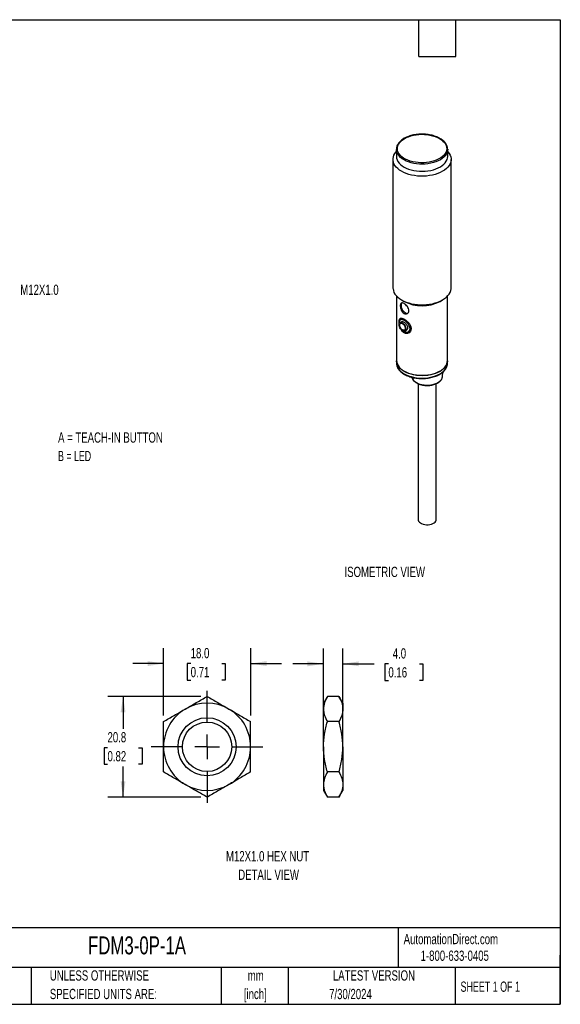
# Model space of a CAD drawing. Header units: millimetres. Extents: x 6 to 273, y 6 to 210.
# Tile 2 of 2: x 161 to 273, y 6 to 210. Entities that reach past the tile are written whole.
import ezdxf

# ---------------------------------------------------------------- set-up
doc = ezdxf.new("R2010")
doc.units = ezdxf.units.MM
doc.linetypes.add('CENTERX2', pattern=[20.32, 12.7, -2.54, 2.54, -2.54])
doc.layers.add('CENTER', color=40, linetype='CENTERX2')
doc.layers.add('DIMENSIONS', color=140, linetype='Continuous', lineweight=25)
doc.layers.add('TEXT', color=140, linetype='Continuous', lineweight=25)
doc.styles.add('SLDTEXTSTYLE0', font='TXT', dxfattribs={"width": 0.7})
doc.styles.add('SLDTEXTSTYLE1', font='TXT', dxfattribs={"width": 0.65})
doc.styles.add('SLDTEXTSTYLE2', font='TXT', dxfattribs={"width": 0.642857})
doc.dimstyles.new('SLDDIMSTYLE0', dxfattribs={"dimtxt": 2.158008, "dimasz": 3.302, "dimexe": 0, "dimexo": 0.0625, "dimgap": 0.539502, "dimtad": 0, "dimtih": 1, "dimtoh": 1, "dimrnd": 1e-09, "dimzin": 12, "dimdsep": 46, "dimtxsty": 'SLDTEXTSTYLE0', "dimsah": 1, "dimcen": 0.09, "dimadec": 0, "dimazin": 3, "dimtfac": 1, "dimtofl": 0, "dimtmove": 0, "dimatfit": 3, "dimfxl": 0, "dimfrac": 2, "dimtolj": 1, "dimtzin": 12, "dimarcsym": 0})
doc.dimstyles.new('SLDDIMSTYLE1', dxfattribs={"dimtxt": 2.158008, "dimasz": 3.302, "dimexe": 0, "dimexo": 0.0625, "dimgap": 0.539502, "dimtad": 0, "dimtih": 1, "dimtoh": 1, "dimrnd": 1e-09, "dimzin": 4, "dimdsep": 46, "dimtxsty": 'SLDTEXTSTYLE0', "dimsah": 1, "dimcen": 0.09, "dimadec": 0, "dimazin": 1, "dimtfac": 1, "dimtmove": 0, "dimatfit": 0, "dimfxl": 0, "dimfrac": 2, "dimtolj": 1, "dimtzin": 12, "dimarcsym": 0})

# ---------------------------------------------------------------- blocks, each defined once
blk = doc.blocks.new('_D_8')
at = {"layer": 'DIMENSIONS'}
for p, q in [((198.82, 69.89), (179.56, 69.89)), ((182.73, 69.89), (182.73, 63.23)), ((179.52, 59.31), (178.8, 59.31)), ((178.8, 59.31), (178.8, 55.88)), ((185.94, 59.31), (186.66, 59.31)), ((186.66, 59.31), (186.66, 55.88)), ((178.8, 55.88), (179.52, 55.88)), ((182.73, 49.1), (182.73, 55.4)), ((186.66, 55.88), (185.94, 55.88)), ((198.82, 49.1), (179.56, 49.1))]:
    blk.add_line(p, q, dxfattribs=at)
for points in [[(182.73, 69.89), (182.22, 66.59), (183.24, 66.59)], [(182.73, 49.1), (183.24, 52.4), (182.22, 52.4)]]:
    blk.add_solid(points, dxfattribs=at)
at = {"layer": 'DIMENSIONS', "char_height": 2.117, "attachment_point": 1, "style": 'SLDTEXTSTYLE0'}
for s, insert in [('20.8', (179.52, 62.53)), ('0.82', (179.52, 58.61))]:
    blk.add_mtext(s, dxfattribs=dict(at, insert=insert))
blk = doc.blocks.new('_D_9')
at = {"layer": 'DIMENSIONS'}
for p, q in [((191.09, 65.96), (191.09, 79.85)), ((209.09, 65.96), (209.09, 79.85)), ((191.09, 76.67), (184.74, 76.67)), ((196.7, 76.67), (195.98, 76.67)), ((195.98, 76.67), (195.98, 73.24)), ((203.11, 76.67), (203.84, 76.67)), ((203.84, 76.67), (203.84, 73.24)), ((209.09, 76.67), (215.44, 76.67)), ((195.98, 73.24), (196.7, 73.24)), ((203.84, 73.24), (203.11, 73.24))]:
    blk.add_line(p, q, dxfattribs=at)
for points in [[(191.09, 76.67), (187.79, 77.18), (187.79, 76.16)], [(209.09, 76.67), (212.39, 76.16), (212.39, 77.18)]]:
    blk.add_solid(points, dxfattribs=at)
at = {"layer": 'DIMENSIONS', "char_height": 2.117, "attachment_point": 1, "style": 'SLDTEXTSTYLE0'}
for s, insert in [('18.0', (196.7, 79.88)), ('0.71', (196.7, 75.97))]:
    blk.add_mtext(s, dxfattribs=dict(at, insert=insert))
blk = doc.blocks.new('SW_CENTERMARKSYMBOL_3')
at = {"layer": 'CENTER', "color": 0}
for p, q in [((0, 5.08), (0, 11.54)), ((0, 0), (0, 2.54)), ((-5.08, 0), (-11.54, 0)), ((0, 0), (-2.54, 0)), ((0, 0), (0, -2.54)), ((0, 0), (2.54, 0)), ((5.08, 0), (11.54, 0)), ((0, -5.08), (0, -11.54))]:
    blk.add_line(p, q, dxfattribs=at)
blk = doc.blocks.new('_D_10')
at = {"layer": 'DIMENSIONS'}
for p, q in [((224.12, 60.76), (224.12, 79.79)), ((228.12, 60.76), (228.12, 79.79)), ((224.12, 76.62), (217.77, 76.62)), ((228.12, 76.62), (234.61, 76.62)), ((237.54, 76.62), (236.81, 76.62)), ((236.81, 76.62), (236.81, 73.19)), ((243.95, 76.62), (244.68, 76.62)), ((244.68, 76.62), (244.68, 73.19)), ((236.81, 73.19), (237.54, 73.19)), ((244.68, 73.19), (243.95, 73.19))]:
    blk.add_line(p, q, dxfattribs=at)
for points in [[(224.12, 76.62), (220.82, 77.12), (220.82, 76.11)], [(228.12, 76.62), (231.43, 76.11), (231.43, 77.12)]]:
    blk.add_solid(points, dxfattribs=at)
at = {"layer": 'DIMENSIONS', "char_height": 2.117, "attachment_point": 1, "style": 'SLDTEXTSTYLE0'}
for s, insert in [('4.0', (238.44, 79.83)), ('0.16', (237.54, 75.92))]:
    blk.add_mtext(s, dxfattribs=dict(at, insert=insert))

msp = doc.modelspace()

# ---------------------------------------------------------------- linework, layer by layer
for p, q in [((239.185, 182.79), (239.185, 181.321)), ((249.785, 181.321), (249.785, 182.79)), ((238.485, 180.708), (238.485, 154.171)), ((250.485, 154.171), (250.485, 180.708)), ((239.235, 152.494), (239.235, 139.187)), ((249.735, 139.187), (249.735, 152.494)), ((240.242, 151.722), (240.772, 151.415)), ((248.198, 151.415), (248.728, 151.722)), ((240.271, 147.217), (239.955, 147.035)), ((240.353, 147.842), (240.064, 147.675)), ((240.355, 147.837), (240.547, 147.881)), ((240.954, 145.303), (241.271, 145.485)), ((241.563, 145.077), (241.852, 145.244)), ((239.235, 139.105), (239.235, 138.615)), ((249.735, 138.615), (249.735, 139.105)), ((240.772, 137.044), (240.843, 137.003)), ((248.127, 137.003), (248.198, 137.044)), ((248.703, 135.889), (248.759, 136.805)), ((243.671, 134.421), (243.671, 106.403)), ((247.421, 106.403), (247.421, 134.425)), ((224.928, 69.887), (224.124, 68.495)), ((227.32, 69.887), (224.928, 69.887)), ((228.124, 68.495), (227.32, 69.887)), ((224.124, 68.495), (224.124, 67.289)), ((224.124, 59.495), (224.124, 67.289)), ((228.124, 68.495), (228.124, 67.289)), ((228.124, 59.495), (228.124, 67.289)), ((227.32, 64.691), (224.928, 64.691)), ((224.124, 59.495), (224.124, 51.701)), ((228.124, 59.495), (228.124, 51.701)), ((227.32, 54.299), (224.928, 54.299)), ((224.124, 51.701), (224.124, 50.495)), ((228.124, 51.701), (228.124, 50.495)), ((224.124, 50.495), (224.928, 49.103)), ((227.32, 49.103), (224.928, 49.103)), ((227.32, 49.103), (228.124, 50.495))]:
    msp.add_line(p, q)
at = {"flags": 128}
for points in [[(248.091, 185.035), (248.479, 184.785), (248.814, 184.51), (249.093, 184.215), (249.312, 183.903), (249.468, 183.579), (249.56, 183.247), (249.585, 182.912), (249.543, 182.576), (249.436, 182.246), (249.263, 181.925), (249.029, 181.617), (248.736, 181.327), (248.387, 181.058), (247.987, 180.813), (247.541, 180.597), (247.056, 180.411), (246.537, 180.258), (245.992, 180.141), (245.426, 180.06), (244.849, 180.017), (244.267, 180.012), (243.687, 180.046), (243.118, 180.117), (242.567, 180.226), (242.041, 180.37), (241.547, 180.547), (241.091, 180.756), (240.679, 180.994), (240.317, 181.257), (240.009, 181.543), (239.759, 181.846), (239.572, 182.165), (239.448, 182.493), (239.39, 182.828), (239.398, 183.164), (239.473, 183.497), (239.613, 183.823), (239.816, 184.138), (240.081, 184.438), (240.402, 184.718), (240.777, 184.975), (241.201, 185.206), (241.667, 185.407), (242.17, 185.577), (242.703, 185.712), (243.259, 185.811), (243.831, 185.874), (244.412, 185.897), (244.994, 185.883), (245.569, 185.831), (246.13, 185.74), (246.67, 185.614), (247.181, 185.453), (247.657, 185.259), (248.091, 185.035)], [(249.785, 182.332), (249.831, 182.281), (250.087, 181.949), (250.281, 181.605), (250.411, 181.25), (250.477, 180.889), (250.477, 180.527), (250.411, 180.166), (250.281, 179.812), (250.087, 179.467), (249.831, 179.136), (249.517, 178.822), (249.148, 178.528), (248.728, 178.259), (248.261, 178.016), (247.753, 177.803), (247.209, 177.622), (246.635, 177.474), (246.038, 177.362), (245.424, 177.287), (244.799, 177.249), (244.171, 177.249), (243.546, 177.287), (242.932, 177.362), (242.335, 177.474), (241.761, 177.622), (241.217, 177.803), (240.709, 178.016), (240.242, 178.259), (239.822, 178.528), (239.453, 178.822), (239.139, 179.136), (238.884, 179.467), (238.689, 179.812), (238.559, 180.166), (238.493, 180.527), (238.493, 180.889), (238.559, 181.25), (238.689, 181.605), (238.884, 181.949), (239.139, 182.281), (239.185, 182.332)], [(239.187, 182.702), (239.185, 182.762), (239.185, 182.79)], [(239.185, 181.321), (239.185, 181.292), (239.224, 180.95), (239.329, 180.612), (239.499, 180.284), (239.731, 179.968), (240.023, 179.669), (240.372, 179.391), (240.772, 179.137), (241.219, 178.911), (241.707, 178.715), (242.229, 178.552), (242.781, 178.423), (243.353, 178.331), (243.94, 178.277), (244.534, 178.261), (245.127, 178.283), (245.712, 178.344), (246.281, 178.442), (246.828, 178.576), (247.346, 178.745), (247.827, 178.946), (248.267, 179.177), (248.659, 179.435), (248.998, 179.717), (249.281, 180.018), (249.503, 180.337), (249.663, 180.667), (249.757, 181.006), (249.785, 181.321)], [(249.785, 182.79), (249.757, 182.476), (249.663, 182.137), (249.503, 181.806), (249.281, 181.488), (248.998, 181.186), (248.659, 180.905), (248.267, 180.647), (247.827, 180.416), (247.346, 180.215), (246.828, 180.046), (246.281, 179.912), (245.712, 179.814), (245.127, 179.753), (244.534, 179.731), (243.94, 179.747), (243.353, 179.801), (242.781, 179.893), (242.229, 180.022), (241.707, 180.185), (241.219, 180.381), (240.772, 180.607), (240.372, 180.861), (240.023, 181.139), (239.731, 181.438), (239.499, 181.753), (239.329, 182.082), (239.224, 182.42), (239.187, 182.702)], [(249.785, 182.829), (249.785, 182.818), (249.785, 182.79)], [(238.485, 154.171), (238.493, 153.989), (238.559, 153.629), (238.689, 153.274), (238.884, 152.929), (239.139, 152.598), (239.453, 152.284), (239.822, 151.991), (240.242, 151.721), (240.709, 151.479), (241.217, 151.266), (241.761, 151.084), (242.335, 150.937), (242.932, 150.825), (243.546, 150.749), (244.171, 150.712), (244.799, 150.712), (245.424, 150.749), (246.038, 150.825), (246.635, 150.937), (247.209, 151.084), (247.753, 151.266), (248.261, 151.479), (248.728, 151.721), (249.148, 151.991), (249.517, 152.284), (249.831, 152.598), (250.087, 152.929), (250.281, 153.274), (250.411, 153.629), (250.477, 153.989), (250.485, 154.171)], [(240.307, 151.102), (240.282, 151.075), (240.19, 150.917), (240.142, 150.713), (240.142, 150.476), (240.19, 150.219), (240.282, 149.954), (240.414, 149.696), (240.578, 149.459), (240.767, 149.257), (240.969, 149.099), (241.174, 148.994), (241.37, 148.949), (241.548, 148.965), (241.56, 148.968)], [(240.056, 145.725), (239.918, 145.947), (239.817, 146.183), (239.76, 146.419), (239.749, 146.638), (239.787, 146.824), (239.871, 146.967), (239.994, 147.054), (240.148, 147.082), (240.324, 147.047), (240.508, 146.952), (240.689, 146.804), (240.853, 146.613), (240.991, 146.391), (241.092, 146.154), (241.149, 145.919), (241.16, 145.7), (241.122, 145.513), (241.038, 145.371), (240.915, 145.283), (240.761, 145.256), (240.585, 145.291), (240.401, 145.386), (240.22, 145.534), (240.056, 145.725)], [(239.784, 146.787), (239.756, 146.968), (239.761, 147.434), (239.861, 147.78), (240.056, 147.954), (240.335, 147.962), (240.692, 147.826), (241.117, 147.548), (241.554, 147.149), (241.914, 146.689), (242.145, 146.215), (242.222, 145.739), (242.119, 145.293), (241.845, 144.959), (241.472, 144.793), (241.059, 144.806), (240.652, 145.003), (240.652, 145.003)], [(240.135, 145.814), (240.012, 146.018), (239.928, 146.235), (239.89, 146.446), (239.903, 146.633), (239.965, 146.779), (240.07, 146.87), (240.21, 146.899), (240.371, 146.863), (240.539, 146.766), (240.7, 146.615), (240.84, 146.425), (240.945, 146.212), (241.006, 145.995), (241.019, 145.794), (240.981, 145.626), (240.896, 145.506), (240.773, 145.445), (240.621, 145.448), (240.454, 145.516), (240.287, 145.641), (240.135, 145.814)], [(239.235, 139.187), (239.268, 138.848), (239.367, 138.513), (239.53, 138.186), (239.755, 137.872), (240.04, 137.575), (240.38, 137.297), (240.773, 137.044), (241.212, 136.817), (241.692, 136.621), (242.207, 136.456), (242.751, 136.326), (243.317, 136.232), (243.897, 136.175), (244.485, 136.156), (245.073, 136.175), (245.653, 136.232), (246.219, 136.326), (246.763, 136.456), (247.278, 136.621), (247.758, 136.817), (248.197, 137.044), (248.59, 137.297), (248.93, 137.575), (249.215, 137.872), (249.44, 138.186), (249.603, 138.513), (249.702, 138.848), (249.735, 139.187)], [(249.735, 139.146), (249.735, 139.105), (249.702, 138.766), (249.603, 138.431), (249.44, 138.104), (249.215, 137.79), (248.93, 137.493), (248.59, 137.216), (248.197, 136.962), (247.758, 136.736), (247.278, 136.539), (246.763, 136.375), (246.219, 136.245), (245.653, 136.151), (245.073, 136.094), (244.485, 136.075), (243.897, 136.094), (243.317, 136.151), (242.751, 136.245), (242.207, 136.375), (241.692, 136.539), (241.212, 136.736), (240.773, 136.962), (240.38, 137.216), (240.04, 137.493), (239.755, 137.79), (239.53, 138.104), (239.367, 138.431), (239.268, 138.766), (239.235, 139.105), (239.236, 139.146)], [(239.235, 138.615), (239.268, 138.276), (239.367, 137.941), (239.53, 137.614), (239.755, 137.3), (240.04, 137.003), (240.38, 136.726), (240.773, 136.472), (241.212, 136.246), (241.692, 136.049), (242.207, 135.885), (242.751, 135.755), (243.317, 135.661), (243.897, 135.604), (244.485, 135.585), (245.073, 135.604), (245.653, 135.661), (246.219, 135.755), (246.763, 135.885), (247.278, 136.049), (247.758, 136.246), (248.197, 136.472), (248.59, 136.726), (248.93, 137.003), (249.215, 137.3), (249.44, 137.614), (249.603, 137.941), (249.702, 138.276), (249.735, 138.615)], [(243.312, 134.664), (243.661, 134.49), (244.05, 134.347), (244.471, 134.238), (244.915, 134.166), (245.373, 134.132), (245.834, 134.137), (246.289, 134.181), (246.728, 134.262), (247.142, 134.379), (247.522, 134.53), (247.86, 134.712), (248.148, 134.919), (248.381, 135.149), (248.554, 135.396), (248.663, 135.655), (248.703, 135.889)], [(243.671, 106.403), (243.692, 106.238), (243.78, 106.039), (243.931, 105.853), (244.141, 105.686), (244.401, 105.546), (244.703, 105.436), (245.035, 105.361), (245.386, 105.324), (245.742, 105.326), (246.091, 105.367), (246.421, 105.446), (246.719, 105.558), (246.975, 105.702), (247.178, 105.871), (247.323, 106.059), (247.404, 106.259), (247.421, 106.403)]]:
    msp.add_lwpolyline(points, dxfattribs=at)
for radius in [6, 5.1]:
    msp.add_circle((200.088, 59.495), radius)
for centre, radius, start, end in [((244.485, 158.516), 8.012, 242.3983, 297.60707), ((244.485, 143.976), 7.866, 242.41911, 297.58089), ((244.067, 136.215), 1.726, 195.87812, 244.03566), ((200.088, 59.495), 9, 120, 180), ((200.088, 59.495), 9, 60, 120), ((200.088, 59.495), 9, 0, 60), ((200.088, 59.495), 9, 180, 240), ((200.088, 59.495), 9, 300, 0), ((200.088, 59.495), 9, 240, 300)]:
    msp.add_arc(centre, radius, start, end)
for points, knots in [([(248.191, 185.045), (248.119, 185.086), (247.911, 185.202), (247.536, 185.373), (247.06, 185.549), (246.555, 185.694), (246.027, 185.806), (245.483, 185.885), (244.927, 185.929), (244.367, 185.939), (243.808, 185.915), (243.256, 185.856), (242.718, 185.763), (242.199, 185.637), (241.706, 185.479), (241.242, 185.291), (240.815, 185.074), (240.427, 184.831), (240.085, 184.563), (239.792, 184.274), (239.553, 183.966), (239.37, 183.644), (239.248, 183.312), (239.184, 182.994), (239.189, 182.788), (239.192, 182.695)], [0, 0, 0, 0, 0.023719, 0.0686361, 0.1135309, 0.1583896, 0.2032122, 0.248005, 0.2927771, 0.3375389, 0.3823015, 0.4270736, 0.4718655, 0.5166889, 0.5615548, 0.6064727, 0.6514484, 0.6964795, 0.7415476, 0.7865854, 0.8314931, 0.8761323, 0.9203648, 0.9641308, 1, 1, 1, 1]), ([(249.779, 182.832), (249.776, 182.913), (249.77, 183.106), (249.693, 183.407), (249.557, 183.73), (249.363, 184.043), (249.116, 184.341), (248.815, 184.622), (248.503, 184.857), (248.282, 184.991), (248.191, 185.045)], [0, 0, 0, 0, 0.0960791, 0.2286539, 0.3617021, 0.4958545, 0.6313035, 0.7678563, 0.9051402, 1, 1, 1, 1]), ([(240.603, 149.047), (240.494, 149.143), (240.396, 149.265), (240.23, 149.538), (240.162, 149.691), (240.06, 150), (240.026, 150.159), (240, 150.38), (239.996, 150.452), (239.996, 150.586), (240, 150.648), (240.026, 150.821), (240.06, 150.913), (240.164, 151.046), (240.231, 151.085), (240.398, 151.108), (240.497, 151.091), (240.713, 151.006), (240.832, 150.937), (241.069, 150.76), (241.189, 150.65), (241.406, 150.406), (241.504, 150.272), (241.658, 149.99), (241.714, 149.845), (241.756, 149.632), (241.763, 149.563), (241.763, 149.429), (241.756, 149.364), (241.714, 149.183), (241.657, 149.076), (241.504, 148.915), (241.405, 148.858), (241.188, 148.806), (241.069, 148.81), (240.83, 148.883), (240.713, 148.951), (240.603, 149.047)], [0, 0, 0, 0, 0.0625, 0.0625, 0.125, 0.125, 0.1875, 0.1875, 0.21875, 0.21875, 0.25, 0.25, 0.3125, 0.3125, 0.375, 0.375, 0.4375, 0.4375, 0.5, 0.5, 0.5625, 0.5625, 0.625, 0.625, 0.6875, 0.6875, 0.71875, 0.71875, 0.75, 0.75, 0.8125, 0.8125, 0.875, 0.875, 0.9375, 0.9375, 1, 1, 1, 1]), ([(239.843, 146.902), (239.837, 146.988), (239.823, 147.208), (239.884, 147.481), (240.023, 147.683), (240.252, 147.743), (240.552, 147.667), (240.91, 147.462), (241.287, 147.147), (241.621, 146.757), (241.86, 146.333), (241.972, 145.902), (241.932, 145.499), (241.741, 145.179), (241.442, 144.993), (241.085, 144.957), (240.724, 145.096), (240.48, 145.267), (240.388, 145.408), (240.385, 145.412)], [0, 0, 0, 0, 0.03785, 0.0969209, 0.1628676, 0.2267367, 0.289344, 0.3532892, 0.4193216, 0.484895, 0.5481263, 0.6106823, 0.6753425, 0.7415857, 0.8064854, 0.8693716, 0.9324245, 0.9976789, 1, 1, 1, 1]), ([(240.161, 147.957), (240.131, 147.927), (240.072, 147.867), (240.056, 147.73), (240.049, 147.662)], [0, 0, 0, 0, 0.5028924, 1, 1, 1, 1]), ([(240.275, 147.211), (240.281, 147.218), (240.327, 147.264), (240.467, 147.26), (240.684, 147.19), (240.931, 147.029), (241.082, 146.868), (241.158, 146.788)], [0, 0, 0, 0, 0.0371328, 0.277377, 0.5167454, 0.7584268, 1, 1, 1, 1]), ([(241.158, 146.788), (241.211, 146.72), (241.332, 146.565), (241.465, 146.291), (241.527, 145.997), (241.491, 145.737), (241.394, 145.559), (241.295, 145.512), (241.264, 145.498)], [0, 0, 0, 0, 0.1469892, 0.3360398, 0.5245983, 0.7160294, 0.9091927, 1, 1, 1, 1]), ([(240.652, 145.003), (240.517, 145.116), (240.329, 145.274), (240.207, 145.52), (240.173, 145.59)], [0, 0, 0, 0, 0.7182235, 1, 1, 1, 1]), ([(241.228, 144.998), (241.294, 144.97), (241.508, 144.878), (241.716, 144.936), (241.859, 144.977)], [0, 0, 0, 0, 0.3081123, 1, 1, 1, 1]), ([(242.213, 145.796), (242.21, 145.756), (242.198, 145.579), (242.061, 145.377), (241.898, 145.291), (241.842, 145.261)], [0, 0, 0, 0, 0.1582398, 0.7062446, 1, 1, 1, 1]), ([(239.248, 138.767), (239.242, 138.703), (239.226, 138.527), (239.264, 138.24), (239.358, 137.912), (239.511, 137.593), (239.719, 137.286), (239.982, 136.993), (240.296, 136.719), (240.658, 136.466), (241.064, 136.238), (241.509, 136.037), (241.986, 135.865), (242.492, 135.725), (243.019, 135.617), (243.563, 135.542), (244.117, 135.502), (244.674, 135.496), (245.23, 135.525), (245.778, 135.589), (246.311, 135.686), (246.824, 135.817), (247.311, 135.978), (247.767, 136.17), (248.187, 136.39), (248.565, 136.637), (248.898, 136.907), (249.18, 137.199), (249.408, 137.508), (249.58, 137.831), (249.689, 138.163), (249.741, 138.472), (249.73, 138.668), (249.725, 138.752)], [0, 0, 0, 0, 0.0185771, 0.0506081, 0.0826288, 0.1148173, 0.1473005, 0.180095, 0.2131352, 0.2463264, 0.2795867, 0.3128559, 0.3461054, 0.3793274, 0.4125228, 0.4456964, 0.4788554, 0.5120077, 0.5451617, 0.5783236, 0.6115016, 0.6447045, 0.6779404, 0.7112164, 0.7445361, 0.7778962, 0.8112784, 0.8446271, 0.8778615, 0.910874, 0.9435665, 0.9759122, 1, 1, 1, 1]), ([(242.404, 135.755), (242.405, 135.754), (242.41, 135.664), (242.476, 135.491), (242.602, 135.242), (242.79, 135.007), (243.028, 134.79), (243.315, 134.594), (243.645, 134.424), (244.01, 134.283), (244.404, 134.173), (244.819, 134.097), (245.247, 134.056), (245.68, 134.049), (246.11, 134.077), (246.531, 134.14), (246.933, 134.237), (247.311, 134.366), (247.656, 134.526), (247.963, 134.715), (248.225, 134.929), (248.437, 135.166), (248.589, 135.421), (248.68, 135.664), (248.692, 135.822), (248.697, 135.888)], [0, 0, 0, 0, 0.0007185, 0.0444521, 0.088503, 0.1333254, 0.1789629, 0.2251611, 0.271612, 0.3180847, 0.3644937, 0.4108303, 0.4571125, 0.5033685, 0.5496308, 0.5959244, 0.642282, 0.6887381, 0.7353217, 0.7820442, 0.8288707, 0.8755985, 0.9218975, 0.9673793, 1, 1, 1, 1]), ([(195.588, 67.289), (195.97, 67.51), (196.354, 67.731), (197.113, 68.169), (197.489, 68.387), (198.613, 69.036), (199.354, 69.463), (200.088, 69.887)], [0, 0, 0, 0, 0.25, 0.25, 0.5, 0.5, 1, 1, 1, 1]), ([(200.088, 69.887), (200.824, 69.462), (201.566, 69.034), (203.064, 68.169), (203.822, 67.732), (204.588, 67.289)], [0, 0, 0, 0, 0.5, 0.5, 1, 1, 1, 1]), ([(224.928, 69.887), (224.682, 69.462), (224.48, 69.034), (224.2, 68.169), (224.124, 67.732), (224.124, 67.289)], [0, 0, 0, 0, 0.5, 0.5, 1, 1, 1, 1]), ([(227.32, 69.887), (227.565, 69.462), (227.768, 69.034), (228.047, 68.169), (228.124, 67.732), (228.124, 67.289)], [0, 0, 0, 0, 0.5, 0.5, 1, 1, 1, 1]), ([(191.088, 64.691), (191.824, 65.116), (192.566, 65.544), (194.064, 66.409), (194.822, 66.846), (195.588, 67.289)], [0, 0, 0, 0, 0.5, 0.5, 1, 1, 1, 1]), ([(204.588, 67.289), (204.97, 67.069), (205.354, 66.847), (206.113, 66.409), (206.489, 66.191), (207.613, 65.542), (208.354, 65.115), (209.088, 64.691)], [0, 0, 0, 0, 0.25, 0.25, 0.5, 0.5, 1, 1, 1, 1]), ([(224.124, 67.289), (224.124, 67.069), (224.143, 66.847), (224.216, 66.409), (224.271, 66.191), (224.481, 65.542), (224.683, 65.115), (224.928, 64.691)], [0, 0, 0, 0, 0.25, 0.25, 0.5, 0.5, 1, 1, 1, 1]), ([(228.124, 67.289), (228.124, 67.069), (228.105, 66.847), (228.031, 66.409), (227.977, 66.191), (227.767, 65.542), (227.565, 65.115), (227.32, 64.691)], [0, 0, 0, 0, 0.25, 0.25, 0.5, 0.5, 1, 1, 1, 1]), ([(191.088, 59.495), (191.088, 60.373), (191.088, 61.264), (191.088, 63), (191.088, 63.851), (191.088, 64.691)], [0, 0, 0, 0, 0.5, 0.5, 1, 1, 1, 1]), ([(209.088, 59.495), (209.088, 60.373), (209.088, 61.264), (209.088, 63), (209.088, 63.851), (209.088, 64.691)], [0, 0, 0, 0, 0.5, 0.5, 1, 1, 1, 1]), ([(224.124, 59.495), (224.124, 60.373), (224.201, 61.264), (224.483, 63), (224.685, 63.851), (224.928, 64.691)], [0, 0, 0, 0, 0.5, 0.5, 1, 1, 1, 1]), ([(228.124, 59.495), (228.124, 60.373), (228.046, 61.264), (227.764, 63), (227.563, 63.851), (227.32, 64.691)], [0, 0, 0, 0, 0.5, 0.5, 1, 1, 1, 1]), ([(191.088, 54.299), (191.088, 55.144), (191.088, 56.009), (191.088, 57.744), (191.088, 58.617), (191.088, 59.495)], [0, 0, 0, 0, 0.5, 0.5, 1, 1, 1, 1]), ([(209.088, 54.299), (209.088, 55.144), (209.088, 56.009), (209.088, 57.744), (209.088, 58.617), (209.088, 59.495)], [0, 0, 0, 0, 0.5, 0.5, 1, 1, 1, 1]), ([(224.928, 54.299), (224.684, 55.144), (224.479, 56.009), (224.199, 57.744), (224.124, 58.617), (224.124, 59.495)], [0, 0, 0, 0, 0.5, 0.5, 1, 1, 1, 1]), ([(227.32, 54.299), (227.564, 55.144), (227.769, 56.009), (228.048, 57.744), (228.124, 58.617), (228.124, 59.495)], [0, 0, 0, 0, 0.5, 0.5, 1, 1, 1, 1]), ([(195.588, 51.701), (195.206, 51.921), (194.823, 52.143), (194.064, 52.581), (193.687, 52.798), (192.563, 53.447), (191.822, 53.875), (191.088, 54.299)], [0, 0, 0, 0, 0.25, 0.25, 0.5, 0.5, 1, 1, 1, 1]), ([(209.088, 54.299), (208.352, 53.874), (207.611, 53.446), (206.112, 52.58), (205.355, 52.143), (204.588, 51.701)], [0, 0, 0, 0, 0.5, 0.5, 1, 1, 1, 1]), ([(224.928, 54.299), (224.682, 53.874), (224.48, 53.446), (224.2, 52.58), (224.124, 52.143), (224.124, 51.701)], [0, 0, 0, 0, 0.5, 0.5, 1, 1, 1, 1]), ([(227.32, 54.299), (227.565, 53.874), (227.768, 53.446), (228.047, 52.58), (228.124, 52.143), (228.124, 51.701)], [0, 0, 0, 0, 0.5, 0.5, 1, 1, 1, 1]), ([(200.088, 49.103), (199.352, 49.528), (198.611, 49.956), (197.112, 50.821), (196.355, 51.258), (195.588, 51.701)], [0, 0, 0, 0, 0.5, 0.5, 1, 1, 1, 1]), ([(204.588, 51.701), (204.206, 51.48), (203.823, 51.259), (203.064, 50.82), (202.687, 50.603), (201.563, 49.954), (200.822, 49.526), (200.088, 49.103)], [0, 0, 0, 0, 0.25, 0.25, 0.5, 0.5, 1, 1, 1, 1]), ([(224.124, 51.701), (224.124, 51.48), (224.143, 51.259), (224.216, 50.82), (224.271, 50.603), (224.481, 49.954), (224.683, 49.526), (224.928, 49.103)], [0, 0, 0, 0, 0.25, 0.25, 0.5, 0.5, 1, 1, 1, 1]), ([(228.124, 51.701), (228.124, 51.48), (228.105, 51.259), (228.031, 50.82), (227.977, 50.603), (227.767, 49.954), (227.565, 49.526), (227.32, 49.103)], [0, 0, 0, 0, 0.25, 0.25, 0.5, 0.5, 1, 1, 1, 1])]:
    msp.add_open_spline(points, degree=3, knots=knots)
at = {"layer": 'TEXT'}
for p, q in [((6.35, 209.55), (273.05, 209.55)), ((243.84, 201.93), (243.84, 209.55)), ((251.46, 201.93), (251.46, 209.55)), ((273.05, 209.55), (273.05, 6.35)), ((243.84, 201.93), (251.46, 201.93)), ((273.05, 22.126), (6.35, 22.126)), ((239.575, 22.126), (239.575, 13.97)), ((273.05, 6.35), (273.05, 16.51)), ((273.05, 13.97), (6.35, 13.97)), ((163.78, 13.97), (163.78, 6.35)), ((203.024, 13.97), (203.024, 6.35)), ((216.812, 13.97), (216.812, 6.35)), ((251.349, 13.97), (251.349, 6.35)), ((6.35, 6.35), (273.05, 6.35))]:
    msp.add_line(p, q, dxfattribs=at)

# ---------------------------------------------------------------- block references
at = {"layer": 'CENTER'}
msp.add_blockref('SW_CENTERMARKSYMBOL_3', (200.088, 59.495), dxfattribs=at)

# ---------------------------------------------------------------- texts
at = {"color": 179, "linetype": 'Continuous', "lineweight": 18, "char_height": 2.11667, "attachment_point": 1, "style": 'SLDTEXTSTYLE0'}
for s, insert in [('AutomationDirect.com', (240.695, 20.877)), ('1-800-633-0405', (244.192, 17.437))]:
    msp.add_mtext(s, dxfattribs=dict(at, insert=insert))
at = {"layer": 'DIMENSIONS'}
for s, insert, char_height, attachment_point, style in [('M12X1.0', (161.5, 154.865), 2.1167, 1, 'SLDTEXTSTYLE0'), ('A = TEACH-IN BUTTON', (169.31, 124.381), 2.11667, 1, 'SLDTEXTSTYLE0'), ('B = LED', (169.31, 120.559), 2.1167, 1, 'SLDTEXTSTYLE2'), ('ISOMETRIC VIEW', (228.474, 96.647), 2.11667, 1, 'SLDTEXTSTYLE0'), ('M12X1.0 HEX NUT', (212.578, 37.97), 2.11667, 2, 'SLDTEXTSTYLE0'), ('DETAIL VIEW', (212.795, 34.148), 2.11667, 2, 'SLDTEXTSTYLE0')]:
    msp.add_mtext(s, dxfattribs=dict(at, insert=insert, char_height=char_height, attachment_point=attachment_point, style=style))
at = {"layer": 'TEXT'}
for s, insert, char_height, attachment_point, style in [('FDM3-0P-1A', (175.502, 20.364), 3.7042, 1, 'SLDTEXTSTYLE0'), ('UNLESS OTHERWISE', (167.608, 13.364), 2.11667, 1, 'SLDTEXTSTYLE0'), ('mm', (210.13, 13.361), 2.1167, 2, 'SLDTEXTSTYLE0'), ('LATEST VERSION', (234.552, 13.364), 2.11667, 2, 'SLDTEXTSTYLE0'), ('SHEET 1 OF 1', (252.441, 11.051), 2.11667, 1, 'SLDTEXTSTYLE1'), ('SPECIFIED UNITS ARE:', (167.608, 9.542), 2.11667, 1, 'SLDTEXTSTYLE0'), ('[inch]', (210.047, 9.539), 2.1167, 2, 'SLDTEXTSTYLE0'), ('7/30/2024', (229.701, 9.528), 2.1167, 2, 'SLDTEXTSTYLE0')]:
    msp.add_mtext(s, dxfattribs=dict(at, insert=insert, char_height=char_height, attachment_point=attachment_point, style=style))

# ---------------------------------------------------------------- dimensions: what is measured, and where the dimension line sits
at = {"layer": 'DIMENSIONS'}
for base, p1, p2, picture, middle in [((209.088, 76.671), (191.088, 64.691), (209.088, 64.691), '_D_9', (199.907, 76.671)), ((228.124, 76.617), (224.124, 59.495), (228.124, 59.495), '_D_10', (240.745, 76.617))]:
    dim = msp.add_linear_dim(base=base, p1=p1, p2=p2, dimstyle='SLDDIMSTYLE1', dxfattribs=at)
    dim.commit()
    dim.dimension.update_dxf_attribs({"geometry": picture, "text_midpoint": middle, "dimtype": 160})
dim = msp.add_linear_dim(base=(182.731, 49.103), p1=(200.088, 69.887), p2=(200.088, 49.103), angle=90, dimstyle='SLDDIMSTYLE0', dxfattribs=at)
dim.commit()
dim.dimension.update_dxf_attribs({"geometry": '_D_8', "text_midpoint": (182.731, 59.314), "dimtype": 160})

doc.saveas('drawing.dxf')
